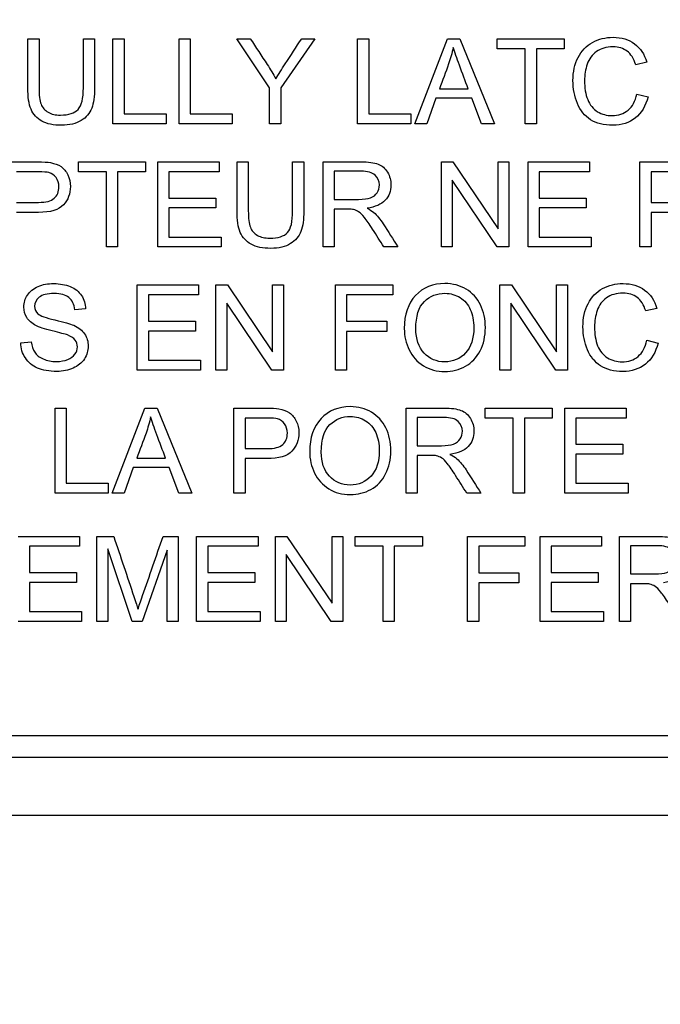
# Model space of a CAD drawing. Header units: inches. Extents: x 1 to 240, y -1 to 159.
# Tile 29 of 103: x 75.485 to 76.173, y 76.741 to 77.798. Entities that reach past the tile are written whole.
import ezdxf
from ezdxf.enums import TextEntityAlignment as Align

# ---------------------------------------------------------------- set-up
doc = ezdxf.new("R2010")
doc.units = ezdxf.units.IN
doc.header["$MEASUREMENT"] = 0
doc.layers.add('Default', color=7, linetype='Continuous')
doc.layers.add('LAB20180', color=7, linetype='Continuous')
doc.styles.add('SEACAD_Times_New_Roman', font='times.ttf')
doc.dimstyles.new('HAMMOND_(STH_-_240x160)', dxfattribs={"dimtxt": 1, "dimasz": 1.25, "dimexe": 0.5, "dimexo": 0.5, "dimgap": 0.25, "dimtad": 0, "dimtih": 1, "dimtoh": 1, "dimzin": 0, "dimdsep": 46, "dimtxsty": 'SEACAD_Times_New_Roman', "dimblk1": '_SE_FILLED', "dimblk2": '_SE_FILLED', "dimsah": 1, "dimcen": 0.5, "dimadec": 0, "dimazin": 0, "dimtfac": 0.8, "dimtofl": 0, "dimtmove": 0, "dimatfit": 3, "dimfxl": 1, "dimtolj": 1, "dimtzin": 0, "dimarcsym": 0})

# ---------------------------------------------------------------- blocks, each defined once
blk = doc.blocks.new('SE')
at = {"layer": 'LAB20180', "color": 7, "linetype": 'Continuous'}
for p, q in [((75.494, 77.778), (75.506, 77.778)), ((75.5536, 77.778), (75.5657, 77.778)), ((75.5854, 77.6865), (75.5854, 77.778)), ((75.5854, 77.778), (75.5974, 77.778)), ((75.5974, 77.778), (75.5974, 77.6973)), ((75.6565, 77.6865), (75.6565, 77.778)), ((75.6565, 77.778), (75.6685, 77.778)), ((75.6685, 77.778), (75.6685, 77.6973)), ((75.7537, 77.7253), (75.7185, 77.778)), ((75.7185, 77.778), (75.7329, 77.778)), ((75.8022, 77.778), (75.7657, 77.7253)), ((75.7881, 77.778), (75.8022, 77.778)), ((75.8482, 77.6865), (75.8482, 77.778)), ((75.8482, 77.778), (75.8602, 77.778)), ((75.8602, 77.778), (75.8602, 77.6973)), ((75.9098, 77.6865), (75.9447, 77.778)), ((75.9447, 77.778), (75.958, 77.778)), ((75.958, 77.778), (75.9951, 77.6865)), ((75.9981, 77.7673), (75.9981, 77.778)), ((75.9981, 77.778), (76.0702, 77.778)), ((76.0702, 77.778), (76.0702, 77.7673)), ((76.0281, 77.7673), (75.9981, 77.7673)), ((76.0281, 77.6865), (76.0281, 77.7673)), ((76.0702, 77.7673), (76.0402, 77.7673)), ((76.0402, 77.7673), (76.0402, 77.6865)), ((76.1587, 77.7529), (76.1469, 77.7501)), ((75.7537, 77.6865), (75.7537, 77.7253)), ((75.7657, 77.7253), (75.7657, 77.6865)), ((75.936, 77.7242), (75.9669, 77.7242)), ((76.1481, 77.7186), (76.1602, 77.7156)), ((75.9323, 77.7142), (75.9225, 77.6865)), ((75.9708, 77.7142), (75.9323, 77.7142)), ((75.9813, 77.6865), (75.9708, 77.7142)), ((75.5974, 77.6973), (75.6425, 77.6973)), ((75.6425, 77.6973), (75.6425, 77.6865)), ((75.6685, 77.6973), (75.7136, 77.6973)), ((75.7136, 77.6973), (75.7136, 77.6865)), ((75.8602, 77.6973), (75.9053, 77.6973)), ((75.9053, 77.6973), (75.9053, 77.6865)), ((75.6425, 77.6865), (75.5854, 77.6865)), ((75.7136, 77.6865), (75.6565, 77.6865)), ((75.7657, 77.6865), (75.7537, 77.6865)), ((75.9053, 77.6865), (75.8482, 77.6865)), ((75.9225, 77.6865), (75.9098, 77.6865)), ((75.9951, 77.6865), (75.9813, 77.6865)), ((76.0402, 77.6865), (76.0281, 77.6865)), ((75.5483, 77.635), (75.5483, 77.6458)), ((75.5483, 77.6458), (75.6204, 77.6458)), ((75.6204, 77.6458), (75.6204, 77.635)), ((75.6335, 77.5543), (75.6335, 77.6458)), ((75.6335, 77.6458), (75.6994, 77.6458)), ((75.6994, 77.6458), (75.6994, 77.635)), ((75.7187, 77.6458), (75.7308, 77.6458)), ((75.7784, 77.6458), (75.7904, 77.6458)), ((75.8111, 77.5543), (75.8111, 77.6458)), ((75.9381, 77.5543), (75.9381, 77.6458)), ((75.9381, 77.6458), (75.9506, 77.6458)), ((75.9506, 77.6458), (75.999, 77.5739)), ((75.999, 77.5739), (75.999, 77.6458)), ((75.999, 77.6458), (76.0105, 77.6458)), ((76.0105, 77.6458), (76.0105, 77.5543)), ((76.0312, 77.5543), (76.0312, 77.6458)), ((76.0312, 77.6458), (76.0971, 77.6458)), ((76.0971, 77.6458), (76.0971, 77.635)), ((76.1514, 77.5543), (76.1514, 77.6458)), ((75.5783, 77.635), (75.5483, 77.635)), ((75.5783, 77.5543), (75.5783, 77.635)), ((75.6204, 77.635), (75.5904, 77.635)), ((75.5904, 77.635), (75.5904, 77.5543)), ((75.6994, 77.635), (75.6455, 77.635)), ((75.6455, 77.635), (75.6455, 77.6069)), ((75.8231, 77.6357), (75.8231, 77.6054)), ((76.0971, 77.635), (76.0431, 77.635)), ((76.0431, 77.635), (76.0431, 77.6069)), ((76.1634, 77.635), (76.1634, 77.6022)), ((75.9981, 77.5543), (75.9498, 77.6262)), ((75.9498, 77.6262), (75.9498, 77.5543)), ((75.6455, 77.6069), (75.696, 77.6069)), ((75.696, 77.6069), (75.696, 77.5962)), ((76.0431, 77.6069), (76.0936, 77.6069)), ((76.0936, 77.6069), (76.0936, 77.5962)), ((75.696, 77.5962), (75.6455, 77.5962)), ((75.6455, 77.5962), (75.6455, 77.565)), ((75.8231, 77.5949), (75.8231, 77.5543)), ((76.0936, 77.5962), (76.0431, 77.5962)), ((76.0431, 77.5962), (76.0431, 77.565)), ((76.1634, 77.5914), (76.1634, 77.5543)), ((75.6455, 77.565), (75.7016, 77.565)), ((75.7016, 77.565), (75.7016, 77.5543)), ((76.0431, 77.565), (76.0992, 77.565)), ((76.0992, 77.565), (76.0992, 77.5543)), ((75.5904, 77.5543), (75.5783, 77.5543)), ((75.7016, 77.5543), (75.6335, 77.5543)), ((75.8231, 77.5543), (75.8111, 77.5543)), ((75.8915, 77.5543), (75.8763, 77.5543)), ((75.9498, 77.5543), (75.9381, 77.5543)), ((76.0105, 77.5543), (75.9981, 77.5543)), ((76.0992, 77.5543), (76.0312, 77.5543)), ((76.1634, 77.5543), (76.1514, 77.5543)), ((75.6114, 77.4221), (75.6114, 77.5136)), ((75.6114, 77.5136), (75.6773, 77.5136)), ((75.6773, 77.5136), (75.6773, 77.5028)), ((75.696, 77.4221), (75.696, 77.5136)), ((75.696, 77.5136), (75.7084, 77.5136)), ((75.7084, 77.5136), (75.7567, 77.4416)), ((75.7567, 77.4416), (75.7567, 77.5136)), ((75.7567, 77.5136), (75.7684, 77.5136)), ((75.7684, 77.5136), (75.7684, 77.4221)), ((75.8244, 77.4221), (75.8244, 77.5136)), ((75.8244, 77.5136), (75.886, 77.5136)), ((75.886, 77.5136), (75.886, 77.5028)), ((76.0011, 77.4221), (76.0011, 77.5136)), ((76.0011, 77.5136), (76.0135, 77.5136)), ((76.0135, 77.5136), (76.0619, 77.4416)), ((76.0619, 77.4416), (76.0619, 77.5136)), ((76.0619, 77.5136), (76.0735, 77.5136)), ((76.0735, 77.5136), (76.0735, 77.4221)), ((75.6773, 77.5028), (75.6235, 77.5028)), ((75.6235, 77.5028), (75.6235, 77.4747)), ((75.886, 77.5028), (75.8364, 77.5028)), ((75.8364, 77.5028), (75.8364, 77.4745)), ((75.556, 77.4878), (75.5444, 77.4869)), ((75.756, 77.4221), (75.7076, 77.494)), ((75.7076, 77.494), (75.7076, 77.4221)), ((76.0611, 77.4221), (76.0127, 77.494)), ((76.0127, 77.494), (76.0127, 77.4221)), ((76.1695, 77.4884), (76.1577, 77.4856)), ((75.6235, 77.4747), (75.6739, 77.4747)), ((75.6739, 77.4747), (75.6739, 77.464)), ((75.8364, 77.4745), (75.8794, 77.4745)), ((75.8794, 77.4745), (75.8794, 77.4637)), ((75.6739, 77.464), (75.6235, 77.464)), ((75.6235, 77.464), (75.6235, 77.4328)), ((75.8794, 77.4637), (75.8364, 77.4637)), ((75.8364, 77.4637), (75.8364, 77.4221)), ((76.1589, 77.4542), (76.1709, 77.4511)), ((75.4863, 77.4515), (75.4976, 77.4526)), ((75.6235, 77.4328), (75.6795, 77.4328)), ((75.6795, 77.4328), (75.6795, 77.4221)), ((75.6795, 77.4221), (75.6114, 77.4221)), ((75.7076, 77.4221), (75.696, 77.4221)), ((75.7684, 77.4221), (75.756, 77.4221)), ((75.8364, 77.4221), (75.8244, 77.4221)), ((76.0127, 77.4221), (76.0011, 77.4221)), ((76.0735, 77.4221), (76.0611, 77.4221)), ((75.5232, 77.2899), (75.5232, 77.3813)), ((75.5232, 77.3813), (75.5352, 77.3813)), ((75.5352, 77.3813), (75.5352, 77.3006)), ((75.5847, 77.2899), (75.6196, 77.3813)), ((75.6196, 77.3813), (75.633, 77.3813)), ((75.633, 77.3813), (75.67, 77.2899)), ((75.7153, 77.2899), (75.7153, 77.3813)), ((75.9002, 77.2899), (75.9002, 77.3813)), ((75.9852, 77.3706), (75.9852, 77.3813)), ((75.9852, 77.3813), (76.0573, 77.3813)), ((76.0573, 77.3813), (76.0573, 77.3706)), ((76.0707, 77.2899), (76.0707, 77.3813)), ((76.0707, 77.3813), (76.1366, 77.3813)), ((76.1366, 77.3813), (76.1366, 77.3706)), ((75.7273, 77.3706), (75.7273, 77.3377)), ((75.9122, 77.3712), (75.9122, 77.3409)), ((76.0153, 77.3706), (75.9852, 77.3706)), ((76.0153, 77.2899), (76.0153, 77.3706)), ((76.0573, 77.3706), (76.0273, 77.3706)), ((76.0273, 77.3706), (76.0273, 77.2899)), ((76.1366, 77.3706), (76.0826, 77.3706)), ((76.0826, 77.3706), (76.0826, 77.3425)), ((76.0826, 77.3425), (76.1331, 77.3425)), ((76.1331, 77.3425), (76.1331, 77.3317)), ((75.6109, 77.3274), (75.6419, 77.3274)), ((75.7273, 77.327), (75.7273, 77.2899)), ((75.9122, 77.3304), (75.9122, 77.2899)), ((76.1331, 77.3317), (76.0826, 77.3317)), ((76.0826, 77.3317), (76.0826, 77.3006)), ((75.6072, 77.3176), (75.5974, 77.2899)), ((75.6458, 77.3176), (75.6072, 77.3176)), ((75.6563, 77.2899), (75.6458, 77.3176)), ((75.5352, 77.3006), (75.5803, 77.3006)), ((75.5803, 77.3006), (75.5803, 77.2899)), ((76.0826, 77.3006), (76.1387, 77.3006)), ((76.1387, 77.3006), (76.1387, 77.2899)), ((75.5803, 77.2899), (75.5232, 77.2899)), ((75.5974, 77.2899), (75.5847, 77.2899)), ((75.67, 77.2899), (75.6563, 77.2899)), ((75.7273, 77.2899), (75.7153, 77.2899)), ((75.9122, 77.2899), (75.9002, 77.2899)), ((75.9806, 77.2899), (75.9654, 77.2899)), ((76.0273, 77.2899), (76.0153, 77.2899)), ((76.1387, 77.2899), (76.0707, 77.2899)), ((75.4836, 77.2435), (75.5495, 77.2435)), ((75.5495, 77.2435), (75.5495, 77.2328)), ((75.5682, 77.152), (75.5682, 77.2435)), ((75.5682, 77.2435), (75.5862, 77.2435)), ((75.6393, 77.2435), (75.6553, 77.2435)), ((75.6553, 77.2435), (75.6553, 77.152)), ((75.6753, 77.152), (75.6753, 77.2435)), ((75.6753, 77.2435), (75.7412, 77.2435)), ((75.7412, 77.2435), (75.7412, 77.2328)), ((75.7599, 77.152), (75.7599, 77.2435)), ((75.7599, 77.2435), (75.7723, 77.2435)), ((75.7723, 77.2435), (75.8207, 77.1716)), ((75.8207, 77.1716), (75.8207, 77.2435)), ((75.8207, 77.2435), (75.8322, 77.2435)), ((75.8322, 77.2435), (75.8322, 77.152)), ((75.8456, 77.2328), (75.8456, 77.2435)), ((75.8456, 77.2435), (75.9177, 77.2435)), ((75.9177, 77.2435), (75.9177, 77.2328)), ((75.9662, 77.152), (75.9662, 77.2435)), ((75.9662, 77.2435), (76.0279, 77.2435)), ((76.0279, 77.2435), (76.0279, 77.2328)), ((76.0442, 77.152), (76.0442, 77.2435)), ((76.0442, 77.2435), (76.1101, 77.2435)), ((76.1101, 77.2435), (76.1101, 77.2328)), ((76.1294, 77.152), (76.1294, 77.2435)), ((75.5495, 77.2328), (75.4956, 77.2328)), ((75.4956, 77.2328), (75.4956, 77.2046)), ((75.7412, 77.2328), (75.6873, 77.2328)), ((75.6873, 77.2328), (75.6873, 77.2046)), ((75.8756, 77.2328), (75.8456, 77.2328)), ((75.8756, 77.152), (75.8756, 77.2328)), ((75.9177, 77.2328), (75.8876, 77.2328)), ((75.8876, 77.2328), (75.8876, 77.152)), ((76.0279, 77.2328), (75.9783, 77.2328)), ((75.9783, 77.2328), (75.9783, 77.2045)), ((76.1101, 77.2328), (76.0562, 77.2328)), ((76.0562, 77.2328), (76.0562, 77.2046)), ((76.1414, 77.2334), (76.1414, 77.2031)), ((75.6061, 77.152), (75.5798, 77.23)), ((75.5798, 77.23), (75.5798, 77.152)), ((75.6437, 77.2287), (75.6168, 77.152)), ((75.6437, 77.152), (75.6437, 77.2287)), ((75.8198, 77.152), (75.7715, 77.2239)), ((75.7715, 77.2239), (75.7715, 77.152)), ((75.4956, 77.2046), (75.5461, 77.2046)), ((75.5461, 77.2046), (75.5461, 77.1939)), ((75.6873, 77.2046), (75.7378, 77.2046)), ((75.7378, 77.2046), (75.7378, 77.1939)), ((75.9783, 77.2045), (76.0212, 77.2045)), ((76.0212, 77.2045), (76.0212, 77.1937)), ((76.0562, 77.2046), (76.1066, 77.2046)), ((76.1066, 77.2046), (76.1066, 77.1939)), ((75.5461, 77.1939), (75.4956, 77.1939)), ((75.4956, 77.1939), (75.4956, 77.1628)), ((75.7378, 77.1939), (75.6873, 77.1939)), ((75.6873, 77.1939), (75.6873, 77.1628)), ((76.0212, 77.1937), (75.9783, 77.1937)), ((75.9783, 77.1937), (75.9783, 77.152)), ((76.1066, 77.1939), (76.0562, 77.1939)), ((76.0562, 77.1939), (76.0562, 77.1628)), ((76.1414, 77.1926), (76.1414, 77.152)), ((75.4956, 77.1628), (75.5516, 77.1628)), ((75.5516, 77.1628), (75.5516, 77.152)), ((75.6873, 77.1628), (75.7434, 77.1628)), ((75.7434, 77.1628), (75.7434, 77.152)), ((76.0562, 77.1628), (76.1122, 77.1628)), ((76.1122, 77.1628), (76.1122, 77.152)), ((75.5516, 77.152), (75.4836, 77.152)), ((75.5798, 77.152), (75.5682, 77.152)), ((75.6168, 77.152), (75.6061, 77.152)), ((75.6553, 77.152), (75.6437, 77.152)), ((75.7434, 77.152), (75.6753, 77.152)), ((75.7715, 77.152), (75.7599, 77.152)), ((75.8322, 77.152), (75.8198, 77.152)), ((75.8876, 77.152), (75.8756, 77.152)), ((75.9783, 77.152), (75.9662, 77.152)), ((76.1122, 77.152), (76.0442, 77.152)), ((76.1414, 77.152), (76.1294, 77.152)), ((74.6898, 77.0295), (76.5638, 77.0295)), ((74.6898, 77.0065), (76.5638, 77.0065)), ((74.5018, 76.944), (76.7518, 76.944))]:
    blk.add_line(p, q, dxfattribs=at)
for points, knots in [([(75.5657, 77.778), (75.5657, 77.7604), (75.5657, 77.7428), (75.5657, 77.7252), (75.5657, 77.716), (75.5646, 77.7087), (75.5626, 77.7033), (75.5605, 77.6979), (75.5567, 77.6935), (75.5513, 77.6901), (75.5459, 77.6868), (75.5388, 77.685), (75.5215, 77.685), (75.5145, 77.6865), (75.5036, 77.6924), (75.4997, 77.6966), (75.4951, 77.7078), (75.494, 77.7155), (75.494, 77.7252), (75.494, 77.7428), (75.494, 77.7604), (75.494, 77.778)], [0, 0, 0, 0, 0.229369, 0.229369, 0.229369, 0.325952, 0.325952, 0.325952, 0.402495, 0.402495, 0.402495, 0.496975, 0.496975, 0.588198, 0.588198, 0.67942, 0.67942, 0.770643, 0.770643, 0.770643, 1, 1, 1, 1]), ([(75.5657, 77.778), (75.5657, 77.7604), (75.5657, 77.7428), (75.5657, 77.7252), (75.5657, 77.716), (75.5646, 77.7087), (75.5626, 77.7033), (75.5605, 77.6979), (75.5567, 77.6935), (75.5513, 77.6901), (75.5459, 77.6868), (75.5388, 77.685), (75.5215, 77.685), (75.5145, 77.6865), (75.5036, 77.6924), (75.4997, 77.6966), (75.4951, 77.7078), (75.494, 77.7155), (75.494, 77.7252), (75.494, 77.7428), (75.494, 77.7604), (75.494, 77.778)], [0, 0, 0, 0, 0.229369, 0.229369, 0.229369, 0.325952, 0.325952, 0.325952, 0.402495, 0.402495, 0.402495, 0.496975, 0.496975, 0.588198, 0.588198, 0.67942, 0.67942, 0.770643, 0.770643, 0.770643, 1, 1, 1, 1]), ([(75.506, 77.778), (75.506, 77.7605), (75.506, 77.7429), (75.506, 77.7253), (75.506, 77.7173), (75.5067, 77.7115), (75.5082, 77.7077), (75.5097, 77.704), (75.5122, 77.7011), (75.5158, 77.699), (75.5194, 77.6969), (75.5238, 77.696), (75.5378, 77.696), (75.5442, 77.698), (75.5479, 77.7021), (75.5517, 77.7061), (75.5536, 77.7138), (75.5536, 77.7253), (75.5536, 77.7429), (75.5536, 77.7605), (75.5536, 77.778)], [0, 0, 0, 0, 0.272208, 0.272208, 0.272208, 0.364277, 0.364277, 0.364277, 0.424948, 0.424948, 0.424948, 0.489972, 0.489972, 0.601661, 0.601661, 0.601661, 0.727851, 0.727851, 0.727851, 1, 1, 1, 1]), ([(75.506, 77.778), (75.506, 77.7605), (75.506, 77.7429), (75.506, 77.7253), (75.506, 77.7173), (75.5067, 77.7115), (75.5082, 77.7077), (75.5097, 77.704), (75.5122, 77.7011), (75.5158, 77.699), (75.5194, 77.6969), (75.5238, 77.696), (75.5378, 77.696), (75.5442, 77.698), (75.5479, 77.7021), (75.5517, 77.7061), (75.5536, 77.7138), (75.5536, 77.7253), (75.5536, 77.7429), (75.5536, 77.7605), (75.5536, 77.778)], [0, 0, 0, 0, 0.272208, 0.272208, 0.272208, 0.364277, 0.364277, 0.364277, 0.424948, 0.424948, 0.424948, 0.489972, 0.489972, 0.601661, 0.601661, 0.601661, 0.727851, 0.727851, 0.727851, 1, 1, 1, 1]), ([(75.7329, 77.778), (75.739, 77.7688), (75.745, 77.7596), (75.7511, 77.7503), (75.7545, 77.7452), (75.7575, 77.74), (75.7604, 77.7349)], [0, 0, 0, 0, 0.648028, 0.648028, 0.648028, 1, 1, 1, 1]), ([(75.7604, 77.7349), (75.7632, 77.7397), (75.7666, 77.7452), (75.7705, 77.7511), (75.7765, 77.7601), (75.7823, 77.7691), (75.7881, 77.778)], [0, 0, 0, 0, 0.372585, 0.372585, 0.372585, 1, 1, 1, 1]), ([(76.1602, 77.7156), (76.1576, 77.7057), (76.1531, 77.698), (76.1465, 77.6929), (76.1399, 77.6877), (76.1319, 77.685), (76.1125, 77.685), (76.1046, 77.687), (76.0983, 77.691), (76.0922, 77.695), (76.0875, 77.7008), (76.0811, 77.7161), (76.0795, 77.7242), (76.0795, 77.7425), (76.0813, 77.7508), (76.0849, 77.7579), (76.0885, 77.765), (76.0937, 77.7703), (76.1004, 77.774), (76.1071, 77.7777), (76.1145, 77.7795), (76.1318, 77.7795), (76.1394, 77.7772), (76.1456, 77.7725), (76.1519, 77.7679), (76.1562, 77.7613), (76.1587, 77.7529)], [0, 0, 0, 0, 0.109802, 0.109802, 0.109802, 0.2115, 0.2115, 0.317109, 0.317109, 0.317109, 0.414182, 0.414182, 0.511255, 0.511255, 0.616417, 0.616417, 0.616417, 0.708863, 0.708863, 0.708863, 0.799198, 0.799198, 0.902536, 0.902536, 0.902536, 1, 1, 1, 1]), ([(75.9509, 77.7686), (75.9497, 77.7626), (75.948, 77.7568), (75.9459, 77.7509), (75.9428, 77.742), (75.9393, 77.7331), (75.936, 77.7242)], [0, 0, 0, 0, 0.391075, 0.391075, 0.391075, 1, 1, 1, 1]), ([(75.9669, 77.7242), (75.9638, 77.7326), (75.9607, 77.741), (75.9576, 77.7495), (75.9547, 77.7572), (75.9525, 77.7635), (75.9509, 77.7686)], [0, 0, 0, 0, 0.571633, 0.571633, 0.571633, 1, 1, 1, 1]), ([(76.1469, 77.7501), (76.1447, 77.7568), (76.1417, 77.7616), (76.1376, 77.7646), (76.1336, 77.7676), (76.1285, 77.7692), (76.1153, 77.7692), (76.1095, 77.7675), (76.1, 77.7608), (76.0967, 77.7562), (76.0948, 77.7506), (76.0928, 77.7449), (76.0919, 77.7391), (76.0919, 77.7253), (76.093, 77.7184), (76.0976, 77.7069), (76.1011, 77.7025), (76.1059, 77.6996), (76.1107, 77.6968), (76.1158, 77.6954), (76.1282, 77.6954), (76.1339, 77.6973), (76.1386, 77.7012), (76.1433, 77.7051), (76.1465, 77.711), (76.1481, 77.7186)], [0, 0, 0, 0, 0.096903, 0.096903, 0.096903, 0.183737, 0.183737, 0.284464, 0.284464, 0.385192, 0.385192, 0.385192, 0.471434, 0.471434, 0.582939, 0.582939, 0.694445, 0.694445, 0.694445, 0.782104, 0.782104, 0.887866, 0.887866, 0.887866, 1, 1, 1, 1]), ([(75.4699, 77.6458), (75.4814, 77.6458), (75.4929, 77.6458), (75.5044, 77.6458), (75.5105, 77.6458), (75.5151, 77.6455), (75.5183, 77.6449), (75.5228, 77.644), (75.5265, 77.6427), (75.5296, 77.6406), (75.5326, 77.6385), (75.535, 77.6356), (75.5369, 77.6318), (75.5388, 77.628), (75.5397, 77.6238), (75.5397, 77.6115), (75.5372, 77.6049), (75.5322, 77.5995), (75.5273, 77.5942), (75.5184, 77.5914), (75.5054, 77.5914), (75.4976, 77.5914), (75.4897, 77.5914), (75.4819, 77.5914)], [0, 0, 0, 0, 0.216627, 0.216627, 0.216627, 0.304573, 0.304573, 0.304573, 0.380815, 0.380815, 0.380815, 0.453903, 0.453903, 0.453903, 0.533498, 0.533498, 0.671175, 0.671175, 0.671175, 0.852316, 0.852316, 0.852316, 1, 1, 1, 1]), ([(75.7904, 77.6458), (75.7904, 77.6282), (75.7904, 77.6106), (75.7904, 77.593), (75.7904, 77.5838), (75.7894, 77.5765), (75.7853, 77.5656), (75.7815, 77.5613), (75.7761, 77.5579), (75.7707, 77.5545), (75.7636, 77.5528), (75.7463, 77.5528), (75.7393, 77.5543), (75.7338, 77.5572), (75.7284, 77.5602), (75.7246, 77.5644), (75.7222, 77.57), (75.7198, 77.5756), (75.7187, 77.5833), (75.7187, 77.593), (75.7187, 77.6106), (75.7187, 77.6282), (75.7187, 77.6458)], [0, 0, 0, 0, 0.229349, 0.229349, 0.229349, 0.315825, 0.315825, 0.402301, 0.402301, 0.402301, 0.498875, 0.498875, 0.592766, 0.592766, 0.592766, 0.669274, 0.669274, 0.669274, 0.770633, 0.770633, 0.770633, 1, 1, 1, 1]), ([(75.7904, 77.6458), (75.7904, 77.6282), (75.7904, 77.6106), (75.7904, 77.593), (75.7904, 77.5838), (75.7894, 77.5765), (75.7853, 77.5656), (75.7815, 77.5613), (75.7761, 77.5579), (75.7707, 77.5545), (75.7636, 77.5528), (75.7463, 77.5528), (75.7393, 77.5543), (75.7338, 77.5572), (75.7284, 77.5602), (75.7246, 77.5644), (75.7222, 77.57), (75.7198, 77.5756), (75.7187, 77.5833), (75.7187, 77.593), (75.7187, 77.6106), (75.7187, 77.6282), (75.7187, 77.6458)], [0, 0, 0, 0, 0.229349, 0.229349, 0.229349, 0.315825, 0.315825, 0.402301, 0.402301, 0.402301, 0.498875, 0.498875, 0.592766, 0.592766, 0.592766, 0.669274, 0.669274, 0.669274, 0.770633, 0.770633, 0.770633, 1, 1, 1, 1]), ([(75.7308, 77.6458), (75.7308, 77.6282), (75.7308, 77.6106), (75.7308, 77.593), (75.7308, 77.5851), (75.7315, 77.5793), (75.7344, 77.5717), (75.737, 77.5689), (75.7406, 77.5668), (75.7441, 77.5647), (75.7486, 77.5638), (75.7627, 77.5638), (75.769, 77.5658), (75.7728, 77.5698), (75.7766, 77.5738), (75.7784, 77.5816), (75.7784, 77.593), (75.7784, 77.6106), (75.7784, 77.6282), (75.7784, 77.6458)], [0, 0, 0, 0, 0.272425, 0.272425, 0.272425, 0.3487, 0.3487, 0.424974, 0.424974, 0.424974, 0.489634, 0.489634, 0.601458, 0.601458, 0.601458, 0.727547, 0.727547, 0.727547, 1, 1, 1, 1]), ([(75.7308, 77.6458), (75.7308, 77.6282), (75.7308, 77.6106), (75.7308, 77.593), (75.7308, 77.5851), (75.7315, 77.5793), (75.7344, 77.5717), (75.737, 77.5689), (75.7406, 77.5668), (75.7441, 77.5647), (75.7486, 77.5638), (75.7627, 77.5638), (75.769, 77.5658), (75.7728, 77.5698), (75.7766, 77.5738), (75.7784, 77.5816), (75.7784, 77.593), (75.7784, 77.6106), (75.7784, 77.6282), (75.7784, 77.6458)], [0, 0, 0, 0, 0.272425, 0.272425, 0.272425, 0.3487, 0.3487, 0.424974, 0.424974, 0.424974, 0.489634, 0.489634, 0.601458, 0.601458, 0.601458, 0.727547, 0.727547, 0.727547, 1, 1, 1, 1]), ([(75.8111, 77.6458), (75.8246, 77.6458), (75.838, 77.6458), (75.8515, 77.6458), (75.8597, 77.6458), (75.8658, 77.6449), (75.8744, 77.6417), (75.8777, 77.6388), (75.8803, 77.6346), (75.8828, 77.6304), (75.884, 77.6258), (75.884, 77.6143), (75.882, 77.6089), (75.8778, 77.6045), (75.8735, 77.6), (75.8671, 77.5972), (75.8583, 77.596)], [0, 0, 0, 0, 0.318588, 0.318588, 0.318588, 0.446357, 0.446357, 0.574125, 0.574125, 0.574125, 0.684887, 0.684887, 0.829418, 0.829418, 0.829418, 1, 1, 1, 1]), ([(76.1514, 77.6458), (76.1629, 77.6458), (76.1744, 77.6458), (76.1859, 77.6458), (76.192, 77.6458), (76.1966, 77.6455), (76.1997, 77.6449), (76.2042, 77.644), (76.208, 77.6427), (76.2111, 77.6406), (76.2141, 77.6385), (76.2165, 77.6356), (76.2184, 77.6318), (76.2202, 77.628), (76.2212, 77.6238), (76.2212, 77.6115), (76.2187, 77.6049), (76.2137, 77.5995), (76.2088, 77.5941), (76.1998, 77.5914), (76.1868, 77.5914), (76.179, 77.5914), (76.1712, 77.5914), (76.1634, 77.5914)], [0, 0, 0, 0, 0.216971, 0.216971, 0.216971, 0.304522, 0.304522, 0.304522, 0.381097, 0.381097, 0.381097, 0.453965, 0.453965, 0.453965, 0.533539, 0.533539, 0.671179, 0.671179, 0.671179, 0.852672, 0.852672, 0.852672, 1, 1, 1, 1]), ([(75.4819, 77.6022), (75.4898, 77.6022), (75.4977, 77.6022), (75.5056, 77.6022), (75.5134, 77.6022), (75.519, 77.6037), (75.5223, 77.6066), (75.5256, 77.6096), (75.5273, 77.6136), (75.5273, 77.6228), (75.5263, 77.6261), (75.5224, 77.6316), (75.5198, 77.6333), (75.5167, 77.6342), (75.5147, 77.6348), (75.5109, 77.635), (75.5053, 77.635), (75.4975, 77.635), (75.4897, 77.635), (75.4819, 77.635)], [0, 0, 0, 0, 0.215477, 0.215477, 0.215477, 0.375673, 0.375673, 0.375673, 0.50214, 0.50214, 0.592679, 0.592679, 0.683217, 0.683217, 0.683217, 0.786724, 0.786724, 0.786724, 1, 1, 1, 1]), ([(75.8231, 77.6054), (75.8318, 77.6054), (75.8404, 77.6054), (75.8491, 77.6054), (75.8546, 77.6054), (75.859, 77.606), (75.8621, 77.6072), (75.8652, 77.6083), (75.8675, 77.6101), (75.8692, 77.6126), (75.8708, 77.6151), (75.8716, 77.6179), (75.8716, 77.6252), (75.87, 77.6287), (75.8669, 77.6315), (75.8637, 77.6343), (75.8588, 77.6357), (75.852, 77.6357), (75.8424, 77.6357), (75.8328, 77.6357), (75.8231, 77.6357)], [0, 0, 0, 0, 0.2286, 0.2286, 0.2286, 0.34417, 0.34417, 0.34417, 0.424634, 0.424634, 0.424634, 0.499118, 0.499118, 0.607044, 0.607044, 0.607044, 0.745746, 0.745746, 0.745746, 1, 1, 1, 1]), ([(76.1634, 77.6022), (76.1713, 77.6022), (76.1792, 77.6022), (76.1871, 77.6022), (76.1949, 77.6022), (76.2005, 77.6037), (76.207, 77.6095), (76.2087, 77.6136), (76.2087, 77.6228), (76.2077, 77.6261), (76.2058, 77.6288), (76.2039, 77.6316), (76.2013, 77.6333), (76.1982, 77.6342), (76.1961, 77.6348), (76.1923, 77.635), (76.1868, 77.635), (76.179, 77.635), (76.1712, 77.635), (76.1634, 77.635)], [0, 0, 0, 0, 0.215563, 0.215563, 0.215563, 0.355571, 0.355571, 0.495578, 0.495578, 0.59581, 0.59581, 0.59581, 0.683087, 0.683087, 0.683087, 0.786632, 0.786632, 0.786632, 1, 1, 1, 1]), ([(75.8763, 77.5543), (75.8723, 77.5607), (75.8683, 77.567), (75.8643, 77.5734), (75.8608, 77.5789), (75.8578, 77.583), (75.8555, 77.586), (75.8532, 77.5889), (75.8512, 77.5909), (75.8493, 77.5921), (75.8476, 77.5932), (75.8458, 77.594), (75.8439, 77.5945), (75.8425, 77.5948), (75.8402, 77.5949), (75.8371, 77.5949), (75.8324, 77.5949), (75.8278, 77.5949), (75.8231, 77.5949)], [0, 0, 0, 0, 0.307176, 0.307176, 0.307176, 0.516403, 0.516403, 0.516403, 0.634791, 0.634791, 0.634791, 0.716811, 0.716811, 0.716811, 0.809183, 0.809183, 0.809183, 1, 1, 1, 1]), ([(75.8583, 77.596), (75.8615, 77.5944), (75.864, 77.5929), (75.8656, 77.5914), (75.8691, 77.5881), (75.8725, 77.5841), (75.8756, 77.5792), (75.881, 77.571), (75.8862, 77.5626), (75.8915, 77.5543)], [0, 0, 0, 0, 0.160192, 0.160192, 0.160192, 0.45337, 0.45337, 0.45337, 1, 1, 1, 1]), ([(75.4976, 77.4526), (75.4981, 77.448), (75.4994, 77.4442), (75.5014, 77.4412), (75.5033, 77.4382), (75.5064, 77.4359), (75.5105, 77.434), (75.5147, 77.4322), (75.5194, 77.4313), (75.5245, 77.4313), (75.5292, 77.4314), (75.5333, 77.432), (75.5368, 77.4334), (75.5403, 77.4348), (75.5429, 77.4366), (75.5446, 77.4391), (75.5463, 77.4415), (75.5472, 77.4441), (75.5472, 77.4497), (75.5464, 77.4522), (75.543, 77.4565), (75.5402, 77.4582), (75.5364, 77.4598), (75.534, 77.4607), (75.5286, 77.4621), (75.5202, 77.4642), (75.5118, 77.4663), (75.5059, 77.4681), (75.5026, 77.4699), (75.4982, 77.4722), (75.495, 77.475), (75.4908, 77.4818), (75.4897, 77.4856), (75.4897, 77.4945), (75.491, 77.4987), (75.4936, 77.5027), (75.4962, 77.5067), (75.5, 77.5098), (75.505, 77.5119), (75.51, 77.5141), (75.5157, 77.515), (75.5285, 77.515), (75.5345, 77.5139), (75.5396, 77.5118), (75.5448, 77.5097), (75.5488, 77.5064), (75.5516, 77.5022), (75.5544, 77.498), (75.5558, 77.4931), (75.556, 77.4878)], [0, 0, 0, 0, 0.049878, 0.049878, 0.049878, 0.098701, 0.098701, 0.098701, 0.157985, 0.157985, 0.157985, 0.20948, 0.20948, 0.20948, 0.250007, 0.250007, 0.250007, 0.286876, 0.286876, 0.322961, 0.322961, 0.359046, 0.359046, 0.359046, 0.428613, 0.428613, 0.428613, 0.505026, 0.505026, 0.505026, 0.556645, 0.556645, 0.608264, 0.608264, 0.66512, 0.66512, 0.66512, 0.726408, 0.726408, 0.726408, 0.795729, 0.795729, 0.872675, 0.872675, 0.872675, 0.936881, 0.936881, 0.936881, 1, 1, 1, 1]), ([(75.8983, 77.4666), (75.8983, 77.4817), (75.9023, 77.4936), (75.9104, 77.5022), (75.9185, 77.5108), (75.9291, 77.515), (75.9504, 77.515), (75.9579, 77.513), (75.9714, 77.505), (75.9766, 77.4993), (75.9836, 77.485), (75.9854, 77.4768), (75.9854, 77.4584), (75.9836, 77.4501), (75.9798, 77.4428), (75.9761, 77.4355), (75.9708, 77.4299), (75.964, 77.4262), (75.9571, 77.4225), (75.9497, 77.4206), (75.9333, 77.4206), (75.9256, 77.4226), (75.9121, 77.4309), (75.907, 77.4366), (75.9035, 77.4438), (75.9001, 77.451), (75.8983, 77.4586), (75.8983, 77.4666)], [0, 0, 0, 0, 0.133484, 0.133484, 0.133484, 0.259715, 0.259715, 0.342872, 0.342872, 0.426029, 0.426029, 0.509185, 0.509185, 0.594005, 0.594005, 0.594005, 0.674481, 0.674481, 0.674481, 0.751471, 0.751471, 0.834976, 0.834976, 0.918481, 0.918481, 0.918481, 1, 1, 1, 1]), ([(76.1709, 77.4511), (76.1684, 77.4411), (76.1639, 77.4336), (76.1573, 77.4284), (76.1507, 77.4232), (76.1426, 77.4206), (76.1233, 77.4206), (76.1153, 77.4226), (76.1091, 77.4266), (76.1029, 77.4306), (76.0983, 77.4364), (76.0918, 77.4516), (76.0902, 77.4598), (76.0902, 77.478), (76.092, 77.4863), (76.0957, 77.4934), (76.0994, 77.5005), (76.1045, 77.5058), (76.1112, 77.5096), (76.1179, 77.5133), (76.1253, 77.515), (76.1425, 77.515), (76.1502, 77.5127), (76.1564, 77.5081), (76.1627, 77.5034), (76.167, 77.4969), (76.1695, 77.4884)], [0, 0, 0, 0, 0.109878, 0.109878, 0.109878, 0.211634, 0.211634, 0.317305, 0.317305, 0.317305, 0.414299, 0.414299, 0.511293, 0.511293, 0.616369, 0.616369, 0.616369, 0.70875, 0.70875, 0.70875, 0.798999, 0.798999, 0.902239, 0.902239, 0.902239, 1, 1, 1, 1]), ([(75.5444, 77.4869), (75.5438, 77.4926), (75.5417, 77.497), (75.5381, 77.4999), (75.5346, 77.5029), (75.5292, 77.5043), (75.5149, 77.5043), (75.5096, 77.503), (75.5029, 77.4976), (75.5013, 77.4943), (75.5013, 77.4873), (75.5025, 77.4846), (75.5048, 77.4825), (75.5072, 77.4804), (75.5132, 77.4782), (75.523, 77.476), (75.5328, 77.4737), (75.5395, 77.4718), (75.5432, 77.4702), (75.5486, 77.4678), (75.5525, 77.4646), (75.555, 77.4609), (75.5575, 77.4571), (75.5588, 77.4528), (75.5588, 77.443), (75.5574, 77.4385), (75.5547, 77.4341), (75.5519, 77.4298), (75.5479, 77.4265), (75.5427, 77.4242), (75.5375, 77.4218), (75.5316, 77.4206), (75.5169, 77.4206), (75.5099, 77.4218), (75.5044, 77.4242), (75.4988, 77.4266), (75.4944, 77.4302), (75.4913, 77.4351), (75.4881, 77.4399), (75.4864, 77.4454), (75.4863, 77.4515)], [0, 0, 0, 0, 0.061259, 0.061259, 0.061259, 0.116523, 0.116523, 0.174189, 0.174189, 0.231856, 0.231856, 0.283851, 0.283851, 0.283851, 0.36405, 0.36405, 0.36405, 0.450764, 0.450764, 0.450764, 0.513362, 0.513362, 0.513362, 0.571652, 0.571652, 0.629943, 0.629943, 0.629943, 0.695151, 0.695151, 0.695151, 0.766646, 0.766646, 0.85685, 0.85685, 0.85685, 0.928281, 0.928281, 0.928281, 1, 1, 1, 1]), ([(75.9107, 77.4663), (75.9107, 77.4553), (75.9137, 77.4467), (75.9255, 77.434), (75.9329, 77.4309), (75.9508, 77.4309), (75.9583, 77.4341), (75.9642, 77.4405), (75.97, 77.4469), (75.973, 77.4559), (75.973, 77.475), (75.9717, 77.4816), (75.9667, 77.4926), (75.9631, 77.4969), (75.9582, 77.4999), (75.9534, 77.503), (75.948, 77.5045), (75.942, 77.5046), (75.9334, 77.5047), (75.9261, 77.5016), (75.9199, 77.4957), (75.9137, 77.4899), (75.9107, 77.48), (75.9107, 77.4663)], [0, 0, 0, 0, 0.118883, 0.118883, 0.237765, 0.237765, 0.359091, 0.359091, 0.359091, 0.493786, 0.493786, 0.578931, 0.578931, 0.664075, 0.664075, 0.664075, 0.742709, 0.742709, 0.742709, 0.854643, 0.854643, 0.854643, 1, 1, 1, 1]), ([(76.1577, 77.4856), (76.1555, 77.4923), (76.1524, 77.4971), (76.1484, 77.5002), (76.1443, 77.5033), (76.1393, 77.5047), (76.1261, 77.5047), (76.1202, 77.503), (76.1155, 77.4997), (76.1107, 77.4964), (76.1074, 77.4918), (76.1056, 77.4861), (76.1036, 77.4804), (76.1026, 77.4746), (76.1026, 77.4608), (76.1038, 77.454), (76.106, 77.4482), (76.1083, 77.4424), (76.1118, 77.438), (76.1166, 77.4352), (76.1214, 77.4323), (76.1266, 77.4309), (76.1389, 77.4309), (76.1447, 77.4328), (76.1494, 77.4368), (76.154, 77.4407), (76.1572, 77.4464), (76.1589, 77.4542)], [0, 0, 0, 0, 0.097061, 0.097061, 0.097061, 0.187506, 0.187506, 0.290488, 0.290488, 0.290488, 0.385323, 0.385323, 0.385323, 0.479148, 0.479148, 0.599511, 0.599511, 0.599511, 0.694367, 0.694367, 0.694367, 0.781551, 0.781551, 0.887897, 0.887897, 0.887897, 1, 1, 1, 1]), ([(75.7153, 77.3813), (75.7268, 77.3813), (75.7383, 77.3813), (75.7498, 77.3813), (75.7559, 77.3813), (75.7605, 77.381), (75.7637, 77.3804), (75.7682, 77.3797), (75.7719, 77.3782), (75.775, 77.3762), (75.778, 77.3741), (75.7805, 77.3711), (75.7823, 77.3674), (75.7842, 77.3636), (75.7851, 77.3594), (75.7851, 77.347), (75.7826, 77.3404), (75.7777, 77.3351), (75.7727, 77.3297), (75.7638, 77.327), (75.7508, 77.327), (75.743, 77.327), (75.7351, 77.327), (75.7273, 77.327)], [0, 0, 0, 0, 0.216615, 0.216615, 0.216615, 0.304539, 0.304539, 0.304539, 0.380829, 0.380829, 0.380829, 0.453912, 0.453912, 0.453912, 0.533118, 0.533118, 0.671193, 0.671193, 0.671193, 0.852324, 0.852324, 0.852324, 1, 1, 1, 1]), ([(75.7967, 77.3344), (75.7967, 77.3495), (75.8007, 77.3614), (75.8089, 77.37), (75.817, 77.3785), (75.8275, 77.3828), (75.8487, 77.3828), (75.8563, 77.3808), (75.8631, 77.3768), (75.8699, 77.3728), (75.875, 77.3671), (75.8786, 77.3599), (75.8822, 77.3527), (75.8839, 77.3445), (75.8839, 77.3261), (75.882, 77.3179), (75.8745, 77.3033), (75.8693, 77.2977), (75.8624, 77.2939), (75.8556, 77.2902), (75.8482, 77.2883), (75.8317, 77.2883), (75.824, 77.2904), (75.8105, 77.2987), (75.8054, 77.3044), (75.8019, 77.3115), (75.7984, 77.3187), (75.7967, 77.3263), (75.7967, 77.3344)], [0, 0, 0, 0, 0.133492, 0.133492, 0.133492, 0.256561, 0.256561, 0.337052, 0.337052, 0.337052, 0.417317, 0.417317, 0.417317, 0.502271, 0.502271, 0.588358, 0.588358, 0.674444, 0.674444, 0.674444, 0.751391, 0.751391, 0.834849, 0.834849, 0.918307, 0.918307, 0.918307, 1, 1, 1, 1]), ([(75.9002, 77.3813), (75.9137, 77.3813), (75.9272, 77.3813), (75.9406, 77.3813), (75.9488, 77.3813), (75.9549, 77.3805), (75.9635, 77.3772), (75.9668, 77.3743), (75.9719, 77.366), (75.9731, 77.3614), (75.9731, 77.3499), (75.9711, 77.3444), (75.9627, 77.3355), (75.9562, 77.3327), (75.9474, 77.3315)], [0, 0, 0, 0, 0.31851, 0.31851, 0.31851, 0.439993, 0.439993, 0.561476, 0.561476, 0.682959, 0.682959, 0.841479, 0.841479, 1, 1, 1, 1]), ([(75.6259, 77.3719), (75.6246, 77.366), (75.6229, 77.36), (75.6209, 77.3543), (75.6178, 77.3453), (75.6143, 77.3364), (75.6109, 77.3274)], [0, 0, 0, 0, 0.3896, 0.3896, 0.3896, 1, 1, 1, 1]), ([(75.6419, 77.3274), (75.6387, 77.3359), (75.6356, 77.3443), (75.6325, 77.3527), (75.6296, 77.3605), (75.6274, 77.3668), (75.6259, 77.3719)], [0, 0, 0, 0, 0.571633, 0.571633, 0.571633, 1, 1, 1, 1]), ([(75.7273, 77.3377), (75.7352, 77.3377), (75.7431, 77.3377), (75.751, 77.3377), (75.7588, 77.3377), (75.7644, 77.3392), (75.7677, 77.3421), (75.771, 77.345), (75.7727, 77.3492), (75.7727, 77.3583), (75.7717, 77.3616), (75.7678, 77.367), (75.7652, 77.3689), (75.7621, 77.3698), (75.7601, 77.3704), (75.7563, 77.3706), (75.7507, 77.3706), (75.7429, 77.3706), (75.7351, 77.3706), (75.7273, 77.3706)], [0, 0, 0, 0, 0.215417, 0.215417, 0.215417, 0.375568, 0.375568, 0.375568, 0.501264, 0.501264, 0.592285, 0.592285, 0.683306, 0.683306, 0.683306, 0.786784, 0.786784, 0.786784, 1, 1, 1, 1]), ([(75.8091, 77.3341), (75.8091, 77.3231), (75.8121, 77.3145), (75.8239, 77.3018), (75.8313, 77.2986), (75.8493, 77.2986), (75.8568, 77.3019), (75.8626, 77.3083), (75.8684, 77.3146), (75.8714, 77.3237), (75.8714, 77.3428), (75.8702, 77.3493), (75.8677, 77.3549), (75.8652, 77.3604), (75.8615, 77.3647), (75.8567, 77.3677), (75.8518, 77.3708), (75.8464, 77.3723), (75.8319, 77.3723), (75.8245, 77.3694), (75.8184, 77.3635), (75.8122, 77.3576), (75.8091, 77.3478), (75.8091, 77.3341)], [0, 0, 0, 0, 0.119213, 0.119213, 0.238426, 0.238426, 0.359261, 0.359261, 0.359261, 0.497701, 0.497701, 0.585212, 0.585212, 0.585212, 0.664116, 0.664116, 0.664116, 0.742991, 0.742991, 0.854531, 0.854531, 0.854531, 1, 1, 1, 1]), ([(75.9122, 77.3409), (75.9209, 77.3409), (75.9295, 77.3409), (75.9382, 77.3409), (75.9437, 77.3409), (75.9481, 77.3415), (75.9543, 77.3438), (75.9567, 77.3456), (75.9583, 77.3481), (75.96, 77.3507), (75.9607, 77.3534), (75.9607, 77.3607), (75.9591, 77.3642), (75.956, 77.367), (75.9529, 77.3698), (75.9479, 77.3712), (75.9411, 77.3712), (75.9315, 77.3712), (75.9219, 77.3712), (75.9122, 77.3712)], [0, 0, 0, 0, 0.228492, 0.228492, 0.228492, 0.326434, 0.326434, 0.424376, 0.424376, 0.424376, 0.499668, 0.499668, 0.607229, 0.607229, 0.607229, 0.745865, 0.745865, 0.745865, 1, 1, 1, 1]), ([(75.9654, 77.2899), (75.9614, 77.2962), (75.9574, 77.3026), (75.9534, 77.3089), (75.9499, 77.3144), (75.9469, 77.3186), (75.9446, 77.3215), (75.9423, 77.3244), (75.9403, 77.3265), (75.9385, 77.3276), (75.9367, 77.3287), (75.9348, 77.3296), (75.933, 77.33), (75.9316, 77.3303), (75.9293, 77.3304), (75.9262, 77.3304), (75.9216, 77.3304), (75.9169, 77.3304), (75.9122, 77.3304)], [0, 0, 0, 0, 0.307277, 0.307277, 0.307277, 0.516574, 0.516574, 0.516574, 0.634996, 0.634996, 0.634996, 0.716746, 0.716746, 0.716746, 0.809168, 0.809168, 0.809168, 1, 1, 1, 1]), ([(75.9474, 77.3315), (75.9506, 77.33), (75.9531, 77.3284), (75.9547, 77.3269), (75.9583, 77.3238), (75.9616, 77.3196), (75.9647, 77.3148), (75.9701, 77.3065), (75.9753, 77.2982), (75.9806, 77.2899)], [0, 0, 0, 0, 0.160112, 0.160112, 0.160112, 0.453397, 0.453397, 0.453397, 1, 1, 1, 1]), ([(75.5862, 77.2435), (75.5935, 77.2219), (75.6007, 77.2004), (75.6079, 77.1788), (75.6099, 77.1727), (75.6114, 77.1682), (75.6123, 77.1652)], [0, 0, 0, 0, 0.827223, 0.827223, 0.827223, 1, 1, 1, 1]), ([(75.6123, 77.1652), (75.6133, 77.1685), (75.615, 77.1734), (75.6172, 77.1799), (75.6246, 77.2011), (75.6319, 77.2223), (75.6393, 77.2435)], [0, 0, 0, 0, 0.186756, 0.186756, 0.186756, 1, 1, 1, 1]), ([(76.1294, 77.2435), (76.1429, 77.2435), (76.1564, 77.2435), (76.1699, 77.2435), (76.178, 77.2435), (76.1842, 77.2427), (76.1927, 77.2394), (76.1961, 77.2365), (76.1986, 77.2323), (76.2011, 77.2282), (76.2024, 77.2236), (76.2024, 77.2121), (76.2003, 77.2066), (76.1919, 77.1977), (76.1854, 77.1949), (76.1767, 77.1937)], [0, 0, 0, 0, 0.318575, 0.318575, 0.318575, 0.446337, 0.446337, 0.5741, 0.5741, 0.5741, 0.692086, 0.692086, 0.846043, 0.846043, 1, 1, 1, 1]), ([(76.1414, 77.2031), (76.1501, 77.2031), (76.1588, 77.2031), (76.1674, 77.2031), (76.173, 77.2031), (76.1773, 77.2037), (76.1835, 77.206), (76.1859, 77.2078), (76.1875, 77.2104), (76.1891, 77.2129), (76.1899, 77.2156), (76.1899, 77.2229), (76.1884, 77.2264), (76.1853, 77.2292), (76.1821, 77.2321), (76.1771, 77.2334), (76.1703, 77.2334), (76.1607, 77.2334), (76.1511, 77.2334), (76.1414, 77.2334)], [0, 0, 0, 0, 0.228458, 0.228458, 0.228458, 0.326582, 0.326582, 0.424707, 0.424707, 0.424707, 0.499017, 0.499017, 0.606691, 0.606691, 0.606691, 0.745818, 0.745818, 0.745818, 1, 1, 1, 1]), ([(76.1946, 77.152), (76.1906, 77.1584), (76.1866, 77.1647), (76.1826, 77.1711), (76.1791, 77.1766), (76.1761, 77.1808), (76.1738, 77.1837), (76.1715, 77.1866), (76.1695, 77.1886), (76.1677, 77.1898), (76.1659, 77.1909), (76.1641, 77.1917), (76.1622, 77.1922), (76.1608, 77.1925), (76.1586, 77.1926), (76.1554, 77.1926), (76.1508, 77.1927), (76.1461, 77.1926), (76.1414, 77.1926)], [0, 0, 0, 0, 0.307258, 0.307258, 0.307258, 0.516542, 0.516542, 0.516542, 0.634961, 0.634961, 0.634961, 0.716737, 0.716737, 0.716737, 0.809187, 0.809187, 0.809187, 1, 1, 1, 1])]:
    blk.add_open_spline(points, degree=3, knots=knots, dxfattribs=at)
blk = doc.blocks.new('DMBLK2888')
at = {"layer": 'Default', "linetype": 'Continuous'}
for points in [[(83.5847, 86.7566), (83.3764, 88.0066), (83.1681, 86.7566)], [(83.5847, 76.179), (83.1681, 76.179), (83.3764, 74.929)]]:
    blk.add_hatch(color=7, dxfattribs=at).paths.add_polyline_path(points)
at = {"layer": 'Default', "color": 7, "linetype": 'Continuous'}
for p, q in [((78.5988, 88.0066), (83.8764, 88.0066)), ((83.3764, 88.0066), (83.3764, 82.3178)), ((83.3764, 80.9678), (83.3764, 74.929)), ((75.7463, 74.929), (83.8764, 74.929))]:
    blk.add_line(p, q, dxfattribs=at)
at = {"layer": 'Default', "color": 7, "linetype": 'Continuous', "style": 'SEACAD_Times_New_Roman'}
blk.add_text('13.08', height=1, dxfattribs=at).set_placement((81.6703, 81.9678), align=Align.TOP_LEFT)
blk = doc.blocks.new('_SE_FILLED')
at = {"color": 0}
blk.add_line((0, 0), (-1, 0), dxfattribs=at)
blk.add_solid([(0, 0), (-1, -0.1665), (-1, 0.1665), (0, 0)], dxfattribs=at)

msp = doc.modelspace()

# ---------------------------------------------------------------- block references
at = {"layer": 'Default'}
msp.add_blockref('SE', (0, 0), dxfattribs=at)

# ---------------------------------------------------------------- dimensions: what is measured, and where the dimension line sits
at = {"layer": 'Default', "color": 7, "linetype": 'Continuous'}
dim = msp.add_linear_dim(base=(83.3764, 74.929), p1=(78.0988, 88.0066), p2=(75.2463, 74.929), angle=90, text='\\A1;<>', dimstyle='HAMMOND_(STH_-_240x160)', dxfattribs=at)
dim.commit()
dim.dimension.update_dxf_attribs({"geometry": 'DMBLK2888', "text_midpoint": (83.3764, 81.4678), "dimtype": 160})

doc.saveas('drawing.dxf')
